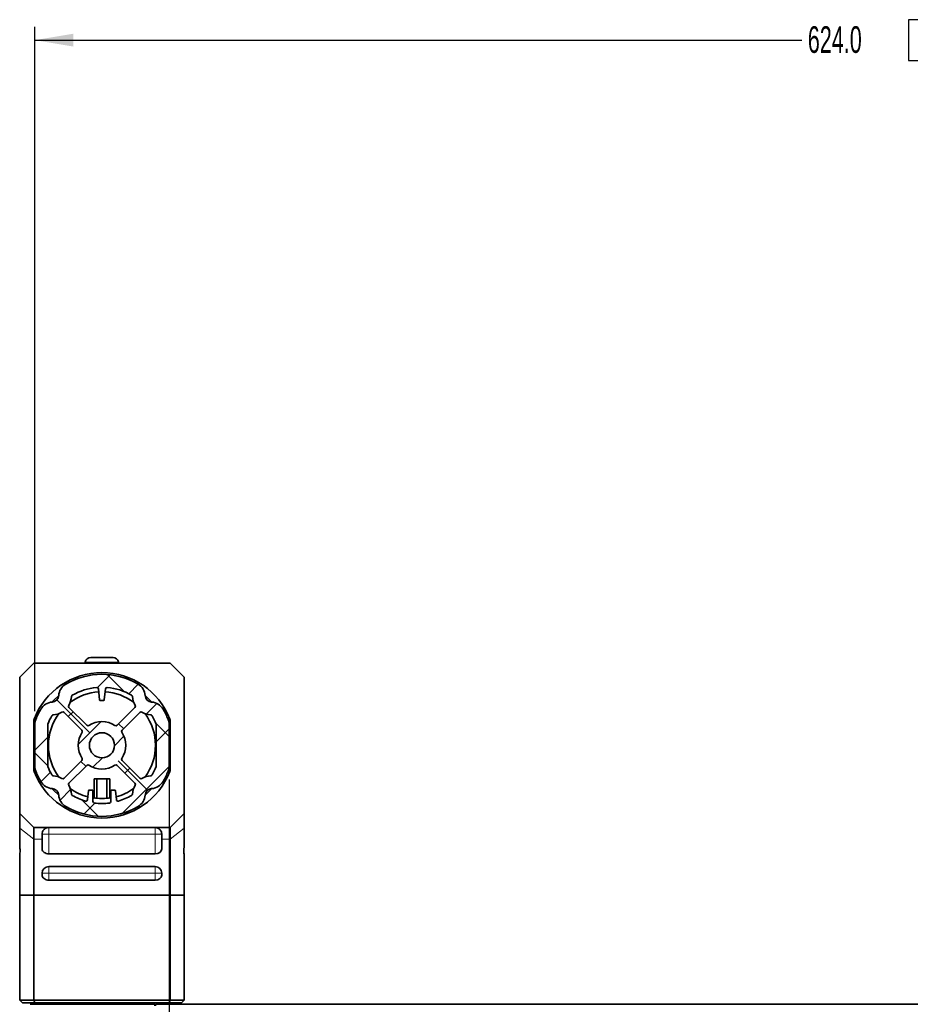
# Model space of a CAD drawing. Header units: millimetres. Extents: x 0 to 1118, y 0 to 864.
# Tile 39 of 91: x 196 to 302, y 325 to 442. Entities that reach past the tile are written whole.
import ezdxf

# ---------------------------------------------------------------- set-up
doc = ezdxf.new("R2010")
doc.units = ezdxf.units.MM
doc.layers.add('ALPHAREV', color=7, linetype='Continuous', lineweight=25)
doc.styles.add('SLDTEXTSTYLE0', font='TXT', dxfattribs={"width": 0.605})
doc.dimstyles.new('SLDDIMSTYLE0', dxfattribs={"dimtxt": 3.175, "dimasz": 4.572, "dimexe": 0, "dimexo": 0.0625, "dimgap": 0.79375, "dimtad": 0, "dimtih": 1, "dimtoh": 1, "dimdec": 1, "dimlfac": 3, "dimrnd": 1e-09, "dimzin": 4, "dimdsep": 46, "dimtxsty": 'SLDTEXTSTYLE0', "dimsah": 1, "dimcen": 0.09, "dimadec": 0, "dimazin": 1, "dimtfac": 1, "dimtofl": 0, "dimtmove": 0, "dimatfit": 3, "dimfxl": 1, "dimfrac": 2, "dimtolj": 1, "dimtzin": 12, "dimarcsym": 0})

# ---------------------------------------------------------------- blocks, each defined once
blk = doc.blocks.new('_D_5')
at = {"layer": 'ALPHAREV'}
for p, q in [((213.7355889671, 351.3965675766), (213.7355889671, 301.5608634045)), ((389.7355889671, 351.3965675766), (389.7355889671, 301.5608634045)), ((302.9482622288, 305.5974349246), (301.8568560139, 305.5974349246)), ((301.8568560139, 305.5974349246), (301.8568560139, 300.7246918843)), ((311.4369778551, 305.5974349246), (312.5283840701, 305.5974349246)), ((312.5283840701, 305.5974349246), (312.5283840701, 300.7246918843)), ((213.7355889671, 303.1610634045), (289.1253223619, 303.1610634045)), ((389.7355889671, 303.1610634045), (314.3458555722, 303.1610634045)), ((301.8568560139, 300.7246918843), (302.9482622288, 300.7246918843)), ((312.5283840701, 300.7246918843), (311.4369778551, 300.7246918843))]:
    blk.add_line(p, q, dxfattribs=at)
for points in [[(213.7355889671, 303.1610634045), (218.3075889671, 302.3990634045), (218.3075889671, 303.9230634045)], [(389.7355889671, 303.1610634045), (385.1635889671, 303.9230634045), (385.1635889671, 302.3990634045)]]:
    blk.add_solid(points, dxfattribs=at)
at = {"layer": 'ALPHAREV', "char_height": 3.175, "attachment_point": 1, "style": 'SLDTEXTSTYLE0'}
for s, insert in [('528.0', (289.851387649, 304.8174820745)), ('20.8', (302.9482622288, 304.8174820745))]:
    blk.add_mtext(s, dxfattribs=dict(at, insert=insert))
blk = doc.blocks.new('_D_6')
at = {"layer": 'ALPHAREV'}
for p, q in [((302.9482622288, 441.9449641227), (301.8568560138, 441.9449641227)), ((301.8568560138, 441.9449641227), (301.8568560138, 437.0722210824)), ((311.4369778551, 441.9449641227), (312.5283840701, 441.9449641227)), ((312.5283840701, 441.9449641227), (312.5283840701, 437.0722210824)), ((197.7355889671, 359.5230884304), (197.7355889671, 441.1087926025)), ((405.7355889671, 359.5230884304), (405.7355889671, 441.1087926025)), ((197.7355889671, 439.5085926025), (289.1253223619, 439.5085926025)), ((405.7355889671, 439.5085926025), (314.3458555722, 439.5085926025)), ((301.8568560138, 437.0722210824), (302.9482622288, 437.0722210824)), ((312.5283840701, 437.0722210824), (311.4369778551, 437.0722210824))]:
    blk.add_line(p, q, dxfattribs=at)
for points in [[(197.7355889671, 439.5085926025), (202.3075889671, 438.7465926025), (202.3075889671, 440.2705926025)], [(405.7355889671, 439.5085926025), (401.1635889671, 440.2705926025), (401.1635889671, 438.7465926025)]]:
    blk.add_solid(points, dxfattribs=at)
at = {"layer": 'ALPHAREV', "char_height": 3.175, "attachment_point": 1, "style": 'SLDTEXTSTYLE0'}
for s, insert in [('624.0', (289.851387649, 441.1650112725)), ('24.6', (302.9482622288, 441.1650112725))]:
    blk.add_mtext(s, dxfattribs=dict(at, insert=insert))

msp = doc.modelspace()

# ---------------------------------------------------------------- hatches: boundary and pattern name
at = {"linetype": 'Continuous', "lineweight": 18}
h = msp.add_hatch(dxfattribs=at)
h.set_pattern_fill('ANSI38', style=0)
h.set_pattern_definition([(45, (0, 0), (-2.245064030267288, 2.245064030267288), []), (135, (0, 0), (-6.735192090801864, 2.245064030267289), [7.9375, -4.7625])])
edge = h.paths.add_edge_path(flags=0)
edge.add_arc((205.7355889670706, 355.4598280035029), 8.46666666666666, 149.4025360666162, 158.5431107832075)
edge.add_arc((199.4689223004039, 357.9228884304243), 1.733333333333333, 158.5431107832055, 180)
edge.add_line((197.7355889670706, 357.9228884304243), (197.7355889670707, 352.9967675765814))
edge.add_arc((199.468922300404, 352.9967675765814), 1.733333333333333, 180, 201.4568892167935)
edge.add_arc((205.7355889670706, 355.4598280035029), 8.466666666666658, 201.4568892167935, 210.597463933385)
edge.add_arc((199.9397742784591, 352.0325390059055), 1.733333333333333, 210.5974639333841, 265.7318473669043)
edge.add_arc((199.7487515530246, 349.4729905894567), 0.8333333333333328, 4.268152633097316, 85.73184736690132, ccw=False)
edge.add_arc((202.3082999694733, 349.6640133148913), 1.733333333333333, 184.268152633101, 239.4025360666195)
edge.add_arc((205.7355889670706, 355.4598280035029), 8.466666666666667, 239.4025360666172, 300.5974639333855)
edge.add_arc((209.162877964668, 349.6640133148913), 1.733333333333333, 300.5974639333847, 355.7318473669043)
edge.add_arc((211.7224263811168, 349.4729905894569), 0.8333333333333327, 94.26815263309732, 175.7318473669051, ccw=False)
edge.add_arc((211.5314036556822, 352.0325390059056), 1.733333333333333, 274.2681526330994, 329.4025360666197)
edge.add_arc((205.7355889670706, 355.4598280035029), 8.466666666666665, 329.4025360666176, 338.5431107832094)
edge.add_arc((212.0022556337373, 352.9967675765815), 1.733333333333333, 338.5431107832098, 360.0000000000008)
edge.add_line((213.7355889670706, 352.9967675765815), (213.7355889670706, 357.9228884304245))
edge.add_arc((212.0022556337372, 357.9228884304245), 1.733333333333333, 0, 21.45688921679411)
edge.add_arc((205.7355889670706, 355.4598280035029), 8.466666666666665, 21.45688921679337, 30.59746393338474)
edge.add_arc((211.5314036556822, 358.8871170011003), 1.733333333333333, 30.5974639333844, 85.73184736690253)
edge.add_arc((211.7224263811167, 361.4466654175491), 0.8333333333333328, 184.2681526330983, 265.7318473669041, ccw=False)
edge.add_arc((209.1628779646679, 361.2556426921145), 1.733333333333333, 4.26815263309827, 59.40253606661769)
edge.add_arc((205.7355889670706, 355.4598280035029), 8.466666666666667, 59.40253606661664, 120.5974639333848)
edge.add_arc((202.3082999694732, 361.2556426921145), 1.733333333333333, 120.5974639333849, 175.7318473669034)
edge.add_arc((199.7487515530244, 361.446665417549), 0.8333333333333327, 274.2681526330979, 355.73184736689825, ccw=False)
edge.add_arc((199.939774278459, 358.8871170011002), 1.733333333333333, 94.26815263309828, 149.4025360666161)
edge = h.paths.add_edge_path(flags=0)
edge.add_arc((205.7355889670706, 355.4598280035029), 1.5, 0, 360)
edge = h.paths.add_edge_path(flags=0)
edge.add_arc((203.1994405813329, 353.7957779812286), 0.2, -45.00000000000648, 33.270192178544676, ccw=False)
edge.add_line((203.3408619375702, 353.6543566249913), (201.215870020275, 351.5293647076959))
edge.add_arc((201.0744486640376, 351.6707860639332), 0.2, 238.9018709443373, 315.00000000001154, ccw=False)
edge.add_arc((199.7487515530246, 349.4729905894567), 2.366666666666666, 58.90187094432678, 85.73184736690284)
edge.add_arc((199.9397742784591, 352.0325390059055), 0.2, 210.5974639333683, 265.7318473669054, ccw=False)
edge.add_arc((205.7355889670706, 355.4598280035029), 6.933333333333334, 201.4568892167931, 210.5974639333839, ccw=False)
edge.add_arc((199.468922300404, 352.9967675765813), 0.2, 180, 201.4568892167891, ccw=False)
edge.add_line((199.268922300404, 352.9967675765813), (199.2689223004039, 357.9228884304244))
edge.add_arc((199.468922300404, 357.9228884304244), 0.2, 158.5431107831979, 180, ccw=False)
edge.add_arc((205.7355889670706, 355.4598280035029), 6.933333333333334, 149.4025360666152, 158.5431107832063, ccw=False)
edge.add_arc((199.939774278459, 358.8871170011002), 0.2, 94.26815263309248, 149.402536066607, ccw=False)
edge.add_arc((199.7487515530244, 361.446665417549), 2.366666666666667, 274.2681526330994, 301.0981290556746)
edge.add_arc((201.0744486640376, 359.2488699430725), 0.2, 45.00000000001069, 121.0981290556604, ccw=False)
edge.add_line((201.2158700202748, 359.3902912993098), (203.3408619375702, 357.2652993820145))
edge.add_arc((203.1994405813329, 357.1238780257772), 0.2, -33.27019217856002, 45.00000000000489, ccw=False)
edge.add_arc((205.7355889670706, 355.4598280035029), 2.833333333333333, 146.7298078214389, 213.2701921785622)
edge = h.paths.add_edge_path(flags=0)
edge.add_arc((211.5314036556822, 352.0325390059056), 0.2, 274.2681526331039, 329.4025360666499, ccw=False)
edge.add_arc((211.7224263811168, 349.4729905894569), 2.366666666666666, 94.26815263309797, 121.0981290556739)
edge.add_arc((210.3967292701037, 351.6707860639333), 0.2, 224.9999999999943, 301.09812905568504, ccw=False)
edge.add_line((210.2553079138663, 351.529364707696), (208.1303159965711, 353.6543566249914))
edge.add_arc((208.2717373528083, 353.7957779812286), 0.2, 146.7298078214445, 225, ccw=False)
edge.add_arc((205.7355889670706, 355.4598280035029), 2.833333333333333, 326.7298078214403, 393.2701921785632)
edge.add_arc((208.2717373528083, 357.1238780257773), 0.2, 134.9999999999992, 213.2701921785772, ccw=False)
edge.add_line((208.130315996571, 357.2652993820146), (210.2553079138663, 359.3902912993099))
edge.add_arc((210.3967292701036, 359.2488699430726), 0.2, 58.901870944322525, 135.0000000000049, ccw=False)
edge.add_arc((211.7224263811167, 361.4466654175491), 2.366666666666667, 238.9018709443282, 265.7318473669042)
edge.add_arc((211.5314036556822, 358.8871170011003), 0.2, 30.597463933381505, 85.73184736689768, ccw=False)
edge.add_arc((205.7355889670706, 355.4598280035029), 6.933333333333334, 21.456889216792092, 30.597463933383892, ccw=False)
edge.add_arc((212.0022556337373, 357.9228884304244), 0.2, -7.958078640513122e-13, 21.45688921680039, ccw=False)
edge.add_line((212.2022556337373, 357.9228884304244), (212.2022556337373, 352.9967675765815))
edge.add_arc((212.0022556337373, 352.9967675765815), 0.2, -21.45688921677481, 1.5518253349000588e-11, ccw=False)
edge.add_arc((205.7355889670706, 355.4598280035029), 6.933333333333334, 329.4025360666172, 338.54311078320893, ccw=False)
edge = h.paths.add_edge_path(flags=0)
edge.add_arc((209.1628779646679, 361.2556426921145), 0.2, 4.268152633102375, 59.40253606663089, ccw=False)
edge.add_arc((211.7224263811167, 361.4466654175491), 2.36666666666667, 184.2681526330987, 211.0981290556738)
edge.add_arc((209.5246309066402, 360.1209683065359), 0.2, -44.99999999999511, 31.09812905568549, ccw=False)
edge.add_line((209.6660522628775, 359.9795469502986), (207.5410603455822, 357.8545550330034))
edge.add_arc((207.3996389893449, 357.9959763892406), 0.2, 236.7298078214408, 315.00000000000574, ccw=False)
edge.add_arc((205.7355889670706, 355.4598280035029), 2.833333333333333, 56.72980782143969, 123.2701921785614)
edge.add_arc((204.0715389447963, 357.9959763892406), 0.2, 224.9999999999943, 303.27019217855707, ccw=False)
edge.add_line((203.930117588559, 357.8545550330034), (201.8051256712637, 359.9795469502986))
edge.add_arc((201.946547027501, 360.1209683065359), 0.2, 148.9018709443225, 224.9999999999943, ccw=False)
edge.add_arc((199.7487515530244, 361.446665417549), 2.366666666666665, 328.9018709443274, 355.7318473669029)
edge.add_arc((202.3082999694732, 361.2556426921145), 0.2, 120.5974639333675, 175.7318473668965, ccw=False)
edge.add_arc((205.7355889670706, 355.4598280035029), 6.933333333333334, 95.22067956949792, 120.59746393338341, ccw=False)
edge.add_arc((205.1229093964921, 362.1652289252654), 0.2, 5.999999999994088, 95.22067956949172, ccw=False)
edge.add_line((205.3218137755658, 362.1861346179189), (205.4595105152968, 360.8760376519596))
edge.add_arc((205.5589627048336, 360.8864904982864), 0.1, 186.0000000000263, 270.0000000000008)
edge.add_line((205.5589627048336, 360.7864904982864), (205.9122152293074, 360.7864904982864))
edge.add_arc((205.9122152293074, 360.8864904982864), 0.1, 270.0000000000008, 353.9999999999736)
edge.add_line((206.0116674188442, 360.8760376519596), (206.1493641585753, 362.1861346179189))
edge.add_arc((206.3482685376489, 362.1652289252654), 0.2, 84.77932043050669, 174.0000000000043, ccw=False)
edge.add_arc((205.7355889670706, 355.4598280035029), 6.933333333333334, 59.402536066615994, 84.77932043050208, ccw=False)
edge = h.paths.add_edge_path(flags=0)
edge.add_arc((206.6022556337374, 348.7825031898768), 0.2, -82.60477959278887, 1.5518253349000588e-11, ccw=False)
edge.add_arc((205.7355889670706, 355.4598280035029), 6.933333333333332, 262.60477959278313, 277.3952204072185, ccw=False)
edge.add_arc((204.8689223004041, 348.7825031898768), 0.2, 180, 262.60477959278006, ccw=False)
edge.add_line((204.6689223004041, 348.7825031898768), (204.668922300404, 350.0264946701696))
edge.add_arc((204.568922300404, 350.0264946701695), 0.1, 3.25689e-11, 90.00000000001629)
edge.add_line((204.568922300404, 350.1264946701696), (204.2256293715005, 350.1264946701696))
edge.add_arc((204.2256293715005, 350.0264946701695), 0.1, 90.00000000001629, 173.9999999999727)
edge.add_line((204.1261771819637, 350.0369475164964), (204.015592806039, 348.9848074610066))
edge.add_arc((203.8166884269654, 349.0057131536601), 0.2, 253.4420343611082, 354.00000000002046, ccw=False)
edge.add_arc((205.7355889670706, 355.4598280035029), 6.933333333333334, 239.4025360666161, 253.4420343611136, ccw=False)
edge.add_arc((202.3082999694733, 349.6640133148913), 0.2, 184.2681526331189, 239.4025360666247, ccw=False)
edge.add_arc((199.7487515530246, 349.4729905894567), 2.366666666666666, 4.268152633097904, 31.09812905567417)
edge.add_arc((201.9465470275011, 350.7986877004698), 0.2, 134.9999999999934, 211.0981290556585, ccw=False)
edge.add_line((201.8051256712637, 350.9401090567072), (203.930117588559, 353.0651009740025))
edge.add_arc((204.0715389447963, 352.9236796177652), 0.2, 56.729807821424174, 135.0000000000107, ccw=False)
edge.add_arc((205.7355889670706, 355.4598280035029), 2.833333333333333, 236.7298078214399, 303.2701921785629)
edge.add_arc((207.3996389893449, 352.9236796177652), 0.2, 45.00000000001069, 123.2701921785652, ccw=False)
edge.add_line((207.5410603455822, 353.0651009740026), (209.6660522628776, 350.9401090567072))
edge.add_arc((209.5246309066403, 350.7986877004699), 0.2, -31.09812905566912, 44.99999999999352, ccw=False)
edge.add_arc((211.7224263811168, 349.4729905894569), 2.366666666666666, 148.9018709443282, 175.7318473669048)
edge.add_arc((209.162877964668, 349.6640133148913), 0.2, 300.5974639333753, 355.73184736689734, ccw=False)
edge.add_arc((205.7355889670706, 355.4598280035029), 6.933333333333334, 286.55796563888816, 300.5974639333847, ccw=False)
edge.add_arc((207.654489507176, 349.0057131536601), 0.2, 185.9999999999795, 286.5579656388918, ccw=False)
edge.add_line((207.4555851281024, 348.9848074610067), (207.3450007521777, 350.0369475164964))
edge.add_arc((207.2455485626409, 350.0264946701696), 0.1, 6.000000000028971, 90)
edge.add_line((207.2455485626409, 350.1264946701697), (206.9022556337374, 350.1264946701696))
edge.add_arc((206.9022556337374, 350.0264946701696), 0.1, 89.99999999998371, 180)
edge.add_line((206.8022556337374, 350.0264946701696), (206.8022556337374, 348.7825031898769))

# ---------------------------------------------------------------- linework, layer by layer
at = {"color": 7, "linetype": 'Continuous', "lineweight": 35}
for p, q in [((197.6022556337, 365.2598280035), (195.9355889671, 363.5931613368)), ((197.6022556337, 365.2598280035), (213.8689223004, 365.2598280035)), ((203.7560015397, 365.3755934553), (203.7355889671, 365.2598280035)), ((205.7355889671, 365.9264946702), (204.4125400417, 365.9264946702)), ((207.0586378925, 365.9264946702), (205.7355889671, 365.9264946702)), ((207.7355889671, 365.2598280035), (207.7151763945, 365.3755934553)), ((213.8689223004, 365.2598280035), (215.5355889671, 363.5931613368)), ((195.9355889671, 347.3264946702), (195.9355889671, 363.5931613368)), ((215.5355889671, 347.3264946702), (215.5355889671, 363.5931613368)), ((205.3218137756, 362.1861346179), (205.4595105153, 360.876037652)), ((206.0116674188, 360.876037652), (206.1493641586, 362.1861346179)), ((205.5589627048, 360.7864904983), (205.9122152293, 360.7864904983)), ((201.2158700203, 359.3902912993), (203.3408619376, 357.265299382)), ((203.9301175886, 357.854555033), (201.8051256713, 359.9795469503)), ((209.6660522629, 359.9795469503), (207.5410603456, 357.854555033)), ((208.1303159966, 357.265299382), (210.2553079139, 359.3902912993)), ((197.6022556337, 352.6114366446), (197.6022556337, 358.3082193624)), ((213.8689223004, 352.6114366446), (213.8689223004, 358.3082193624)), ((197.7355889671, 352.9967675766), (197.7355889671, 357.9228884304)), ((199.2689223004, 352.9967675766), (199.2689223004, 357.9228884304)), ((212.2022556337, 357.9228884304), (212.2022556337, 352.9967675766)), ((213.7355889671, 357.9228884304), (213.7355889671, 352.9967675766)), ((203.3408619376, 353.654356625), (201.2158700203, 351.5293647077)), ((210.2553079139, 351.5293647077), (208.1303159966, 353.654356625)), ((201.8051256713, 350.9401090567), (203.9301175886, 353.065100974)), ((207.5410603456, 353.065100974), (209.6660522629, 350.9401090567)), ((204.8022556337, 349.1956440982), (204.8022556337, 351.4598280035)), ((204.8022556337, 351.4598280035), (205.1355889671, 351.4598280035)), ((205.1355889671, 351.4598280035), (205.1355889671, 349.1549797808)), ((205.1355889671, 351.4598280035), (206.3355889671, 351.4598280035)), ((206.3355889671, 349.1549797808), (206.3355889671, 351.4598280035)), ((206.3355889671, 351.4598280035), (206.6689223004, 351.4598280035)), ((206.6689223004, 351.4598280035), (206.6689223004, 349.1956440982)), ((204.126177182, 350.0369475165), (204.015592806, 348.984807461)), ((204.5689223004, 350.1264946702), (204.2256293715, 350.1264946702)), ((204.6689223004, 348.7825031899), (204.6689223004, 350.0264946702)), ((206.8022556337, 350.0264946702), (206.8022556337, 348.7825031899)), ((207.2455485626, 350.1264946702), (206.9022556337, 350.1264946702)), ((207.4555851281, 348.984807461), (207.3450007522, 350.0369475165)), ((204.6689223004, 349.170917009), (204.8022556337, 349.1497512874)), ((206.6689223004, 349.1497512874), (206.8022556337, 349.170917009)), ((195.9355889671, 347.3264946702), (197.6022556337, 345.6598280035)), ((195.9355889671, 345.6046124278), (195.9355889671, 347.3264946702)), ((215.5355889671, 347.3264946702), (213.8689223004, 345.6598280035)), ((215.5355889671, 345.6046124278), (215.5355889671, 347.3264946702)), ((195.9355889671, 343.3098001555), (195.9355889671, 345.6046124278)), ((197.6022556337, 345.6598280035), (213.8689223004, 345.6598280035)), ((197.6022556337, 345.6598280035), (197.6022556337, 344.2823222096)), ((213.8689223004, 345.6598280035), (213.8689223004, 344.2823222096)), ((215.5355889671, 343.3098001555), (215.5355889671, 345.6046124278)), ((197.6022556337, 344.2823222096), (197.6022556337, 337.5988980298)), ((198.6022556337, 344.8660780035), (198.6022556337, 344.2823222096)), ((198.6022556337, 344.2823222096), (198.6022556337, 343.1358204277)), ((212.8689223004, 344.8660780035), (212.8689223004, 344.2823222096)), ((212.8689223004, 344.2823222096), (212.8689223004, 343.1358204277)), ((213.8689223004, 344.2823222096), (213.8689223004, 337.5988980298)), ((195.9355889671, 337.5988980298), (195.9355889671, 342.4960833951)), ((199.3960056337, 342.5267977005), (212.0751723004, 342.5267977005)), ((215.5355889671, 337.5988980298), (215.5355889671, 342.4960833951)), ((199.3960056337, 341.0098280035), (212.0751723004, 341.0098280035)), ((198.6022556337, 340.2160780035), (198.6022556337, 340.0027901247)), ((199.3960056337, 339.3937673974), (212.0751723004, 339.3937673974)), ((212.8689223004, 340.2160780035), (212.8689223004, 340.0027901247)), ((195.9355889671, 337.5988980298), (195.9355889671, 325.0931613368)), ((195.9355889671, 337.5988980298), (197.6022556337, 337.5988980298)), ((197.6022556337, 337.5988980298), (197.6022556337, 325.0931613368)), ((213.8689223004, 337.5988980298), (197.6022556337, 337.5988980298)), ((213.8689223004, 337.5988980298), (213.8689223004, 325.0931613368)), ((213.8689223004, 337.5988980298), (215.5355889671, 337.5988980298)), ((215.5355889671, 337.5988980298), (215.5355889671, 325.0931613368)), ((195.9355889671, 325.0931613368), (197.6022556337, 325.0931613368)), ((195.9355889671, 325.0931613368), (196.2689223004, 324.7598280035)), ((197.6022556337, 325.0931613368), (213.8689223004, 325.0931613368)), ((197.6022556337, 325.0931613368), (197.7403268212, 324.7598280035)), ((213.8689223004, 325.0931613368), (213.7308511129, 324.7598280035)), ((213.8689223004, 325.0931613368), (215.5355889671, 325.0931613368)), ((215.5355889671, 325.0931613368), (215.2022556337, 324.7598280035)), ((197.7403268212, 324.7598280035), (196.2689223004, 324.7598280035)), ((213.7308511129, 324.7598280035), (197.7403268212, 324.7598280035)), ((202.2189223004, 324.7598280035), (202.2189223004, 324.5931613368)), ((203.5349738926, 324.5931613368), (212.0289822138, 324.5931613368)), ((209.2522556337, 324.5931613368), (209.2522556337, 324.7598280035)), ((212.0289822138, 324.5931613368), (212.0323905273, 324.397899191)), ((391.3522556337, 324.5931613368), (212.1189223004, 324.5931613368)), ((212.1189223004, 324.397899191), (212.1189223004, 324.5931613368)), ((215.2022556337, 324.7598280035), (213.7308511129, 324.7598280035))]:
    msp.add_line(p, q, dxfattribs=at)
at = {"color": 7, "linetype": 'Continuous', "lineweight": 18}
for p, q in [((205.7355889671, 365.3755934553), (203.7560015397, 365.3755934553)), ((207.7151763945, 365.3755934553), (205.7355889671, 365.3755934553)), ((197.6022556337, 358.3082193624), (197.7789623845, 358.3082193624)), ((197.6560264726, 358.5953950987), (197.8427613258, 358.5229258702)), ((213.8151514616, 358.5953950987), (213.6284166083, 358.5229258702)), ((213.8689223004, 358.3082193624), (213.6922155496, 358.3082193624)), ((197.6022556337, 352.6114366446), (197.7789623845, 352.6114366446)), ((197.6560264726, 352.3242609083), (197.8427613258, 352.3967301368)), ((213.8151514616, 352.3242609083), (213.6284166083, 352.3967301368)), ((213.8689223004, 352.6114366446), (213.6922155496, 352.6114366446)), ((197.6022556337, 344.2823222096), (195.9355889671, 345.6046124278)), ((199.3960056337, 344.8660780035), (199.3960056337, 345.6598280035)), ((212.0751723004, 344.8660780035), (212.0751723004, 345.6598280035)), ((213.8689223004, 344.2823222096), (215.5355889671, 345.6046124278)), ((198.6022556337, 344.2823222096), (197.6022556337, 344.2823222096)), ((198.6022556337, 344.8660780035), (199.3960056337, 344.8660780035)), ((212.0751723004, 344.8660780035), (199.3960056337, 344.8660780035)), ((199.3960056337, 344.8660780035), (199.3960056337, 342.5267977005)), ((212.0751723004, 344.8660780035), (212.0751723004, 342.5267977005)), ((212.8689223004, 344.8660780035), (212.0751723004, 344.8660780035)), ((212.8689223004, 344.2823222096), (213.8689223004, 344.2823222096)), ((199.3960056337, 340.2160780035), (199.3960056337, 341.0098280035)), ((212.0751723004, 340.2160780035), (212.0751723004, 341.0098280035)), ((198.6022556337, 340.2160780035), (199.3960056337, 340.2160780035)), ((212.0751723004, 340.2160780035), (199.3960056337, 340.2160780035)), ((199.3960056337, 340.2160780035), (199.3960056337, 339.3937673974)), ((212.8689223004, 340.2160780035), (212.0751723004, 340.2160780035)), ((212.0751723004, 340.2160780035), (212.0751723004, 339.3937673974))]:
    msp.add_line(p, q, dxfattribs=at)
at = {"color": 7, "linetype": 'Continuous', "lineweight": 18, "flags": 128}
for points in [[(200.5819947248, 361.4115742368), (199.9714773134, 360.822461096), (199.7838427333, 360.6134222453)], [(211.6873352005, 360.6134222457), (211.4997006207, 360.822461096), (210.8891832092, 361.411574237)], [(199.7838427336, 350.3062337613), (199.9714773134, 350.097194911), (200.581994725, 349.50808177)], [(210.8891832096, 349.5080817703), (211.4997006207, 350.097194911), (211.6873352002, 350.3062337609)]]:
    msp.add_lwpolyline(points, dxfattribs=at)
at = {"color": 7, "linetype": 'Continuous', "lineweight": 35}
msp.add_circle((205.7355889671, 355.4598280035), 1.499999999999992, dxfattribs=at)
for centre, radius, start, end in [((204.4125400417, 365.2598280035), 0.6666666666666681, 90, 170), ((207.0586378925, 365.2598280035), 0.6666666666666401, 10, 90), ((205.7355889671, 355.4598280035), 8.666666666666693, 21.2105480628, 158.7894519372), ((205.7355889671, 355.4598280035), 8.466666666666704, 59.4025360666, 120.5974639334), ((202.3082999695, 361.2556426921), 1.733333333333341, 120.5974639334, 175.7318473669), ((209.1628779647, 361.2556426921), 1.733333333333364, 4.2681526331, 59.4025360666), ((205.7355889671, 355.4598280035), 6.378728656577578, 93.3800042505, 126.3041581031), ((205.7355889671, 355.4598280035), 6.933333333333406, 95.2206795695, 120.5974639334), ((205.1229093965, 362.1652289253), 0.2000000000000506, 6, 95.2206795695), ((205.7355889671, 355.4598280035), 6.378728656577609, 53.6958418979, 86.6199957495), ((206.3482685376, 362.1652289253), 0.2000000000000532, 84.7793204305, 174), ((205.7355889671, 355.4598280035), 6.933333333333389, 59.4025360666, 84.7793204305), ((199.9397742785, 358.8871170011), 1.733333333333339, 94.2681526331, 149.4025360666), ((199.748751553, 361.4466654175), 0.8333333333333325, 274.2681526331, 355.7318473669), ((199.748751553, 361.4466654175), 2.36666666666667, 328.9018709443, 355.7318473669), ((202.3082999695, 361.2556426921), 0.2000000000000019, 120.5974639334, 175.7318473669), ((205.5589627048, 360.8864904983), 0.1000000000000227, 186, 270), ((205.9122152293, 360.8864904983), 0.1000000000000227, 270, 354), ((209.1628779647, 361.2556426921), 0.1999999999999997, 4.2681526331, 59.4025360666), ((211.7224263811, 361.4466654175), 2.366666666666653, 184.2681526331, 211.0981290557), ((211.7224263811, 361.4466654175), 0.8333333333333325, 184.2681526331, 265.7318473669), ((211.5314036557, 358.8871170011), 1.733333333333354, 30.5974639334, 85.7318473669), ((205.7355889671, 355.4598280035), 8.466666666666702, 149.4025360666, 158.5431107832), ((205.7355889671, 355.4598280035), 6.378728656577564, 143.6958418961, 216.3041581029), ((199.748751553, 361.4466654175), 2.366666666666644, 274.2681526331, 301.0981290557), ((201.074448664, 359.2488699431), 0.2000000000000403, 45, 121.0981290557), ((201.9465470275, 360.1209683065), 0.200000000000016, 148.9018709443, 225), ((209.5246309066, 360.1209683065), 0.200000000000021, 315, 31.0981290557), ((210.3967292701, 359.2488699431), 0.1999999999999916, 58.9018709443, 135), ((211.7224263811, 361.4466654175), 2.366666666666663, 238.9018709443, 265.7318473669), ((205.7355889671, 355.4598280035), 6.378728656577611, 323.6958418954, 36.3041581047), ((205.7355889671, 355.4598280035), 8.466666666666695, 21.4568892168, 30.5974639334), ((198.3960056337, 358.3082193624), 0.793750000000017, 158.7894519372, 180), ((199.4689223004, 357.9228884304), 1.733333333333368, 158.5431107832, 180), ((199.4689223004, 357.9228884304), 0.2000000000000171, 158.5431107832, 180), ((205.7355889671, 355.4598280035), 6.933333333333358, 149.4025360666, 158.5431107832), ((199.9397742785, 358.8871170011), 0.200000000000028, 94.2681526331, 149.4025360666), ((205.7355889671, 355.4598280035), 2.83333333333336, 56.7298078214, 123.2701921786), ((211.5314036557, 358.8871170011), 0.2000000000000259, 30.5974639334, 85.7318473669), ((205.7355889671, 355.4598280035), 6.933333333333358, 21.4568892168, 30.5974639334), ((212.0022556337, 357.9228884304), 0.2000000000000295, 0, 21.4568892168), ((212.0022556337, 357.9228884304), 1.733333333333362, 0, 21.4568892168), ((213.0751723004, 358.3082193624), 0.7937500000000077, 0, 21.2105480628), ((205.7355889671, 355.4598280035), 2.833333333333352, 146.7298078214, 213.2701921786), ((203.1994405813, 357.1238780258), 0.2000000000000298, 326.7298078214, 45), ((204.0715389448, 357.9959763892), 0.200000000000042, 225, 303.2701921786), ((207.3996389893, 357.9959763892), 0.2000000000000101, 236.7298078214, 315), ((208.2717373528, 357.1238780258), 0.2000000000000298, 135, 213.2701921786), ((205.7355889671, 355.4598280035), 2.833333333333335, 326.7298078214, 33.2701921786), ((203.1994405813, 353.7957779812), 0.2000000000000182, 315, 33.2701921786), ((208.2717373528, 353.7957779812), 0.1999999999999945, 146.7298078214, 225), ((198.3960056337, 352.6114366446), 0.7937500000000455, 180, 201.2105480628), ((205.7355889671, 355.4598280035), 8.666666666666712, 201.2105480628, 338.7894519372), ((199.4689223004, 352.9967675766), 1.733333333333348, 180, 201.4568892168), ((205.7355889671, 355.4598280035), 8.466666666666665, 201.4568892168, 210.5974639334), ((199.4689223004, 352.9967675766), 0.2000000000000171, 180, 201.4568892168), ((205.7355889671, 355.4598280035), 6.933333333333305, 201.4568892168, 210.5974639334), ((204.0715389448, 352.9236796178), 0.1999999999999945, 56.7298078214, 135), ((205.7355889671, 355.4598280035), 2.833333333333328, 236.7298078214, 303.2701921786), ((207.3996389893, 352.9236796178), 0.1999999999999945, 45, 123.2701921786), ((205.7355889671, 355.4598280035), 6.933333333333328, 329.4025360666, 338.5431107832), ((212.0022556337, 352.9967675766), 0.2000000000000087, 338.5431107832, 0), ((205.7355889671, 355.4598280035), 8.466666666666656, 329.4025360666, 338.5431107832), ((212.0022556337, 352.9967675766), 1.733333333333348, 338.5431107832, 0), ((213.0751723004, 352.6114366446), 0.7937500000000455, 338.7894519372, 0), ((199.9397742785, 352.0325390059), 1.733333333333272, 210.5974639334, 265.7318473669), ((199.9397742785, 352.0325390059), 0.1999999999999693, 210.5974639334, 265.7318473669), ((199.748751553, 349.4729905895), 2.366666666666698, 58.9018709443, 85.7318473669), ((201.074448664, 351.6707860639), 0.2000000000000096, 238.9018709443, 315), ((201.9465470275, 350.7986877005), 0.1999999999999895, 135, 211.0981290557), ((209.5246309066, 350.7986877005), 0.1999999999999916, 328.9018709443, 45), ((210.3967292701, 351.6707860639), 0.1999999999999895, 225, 301.0981290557), ((211.7224263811, 349.4729905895), 2.3666666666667, 94.2681526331, 121.0981290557), ((211.5314036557, 352.0325390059), 0.199999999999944, 274.2681526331, 329.4025360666), ((211.5314036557, 352.0325390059), 1.733333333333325, 274.2681526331, 329.4025360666), ((199.748751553, 349.4729905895), 0.8333333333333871, 4.2681526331, 85.7318473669), ((199.748751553, 349.4729905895), 2.366666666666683, 4.2681526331, 31.0981290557), ((205.7355889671, 355.4598280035), 6.378728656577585, 233.6958418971, 254.673394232), ((204.2256293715, 350.0264946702), 0.1000000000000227, 90, 174), ((204.5689223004, 350.0264946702), 0.1000000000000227, 0, 90), ((206.9022556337, 350.0264946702), 0.1000000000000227, 90, 180), ((207.2455485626, 350.0264946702), 0.1000000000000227, 6, 90), ((205.7355889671, 355.4598280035), 6.378728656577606, 285.326605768, 306.3041581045), ((211.7224263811, 349.4729905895), 2.36666666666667, 148.9018709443, 175.7318473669), ((211.7224263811, 349.4729905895), 0.8333333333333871, 94.2681526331, 175.7318473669), ((202.3082999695, 349.6640133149), 1.733333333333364, 184.2681526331, 239.4025360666), ((202.3082999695, 349.6640133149), 0.2000000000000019, 184.2681526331, 239.4025360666), ((205.7355889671, 355.4598280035), 6.933333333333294, 239.4025360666, 253.4420343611), ((203.816688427, 349.0057131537), 0.2000000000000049, 253.4420343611, 354), ((204.8689223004, 348.7825031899), 0.2000000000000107, 180, 262.6047795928), ((205.7355889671, 355.4598280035), 6.333333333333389, 261.525546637, 264.5638263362), ((205.7355889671, 355.4598280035), 6.933333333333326, 262.6047795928, 277.3952204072), ((205.7355889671, 355.4598280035), 6.333333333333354, 264.5638263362, 275.4361736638), ((205.7355889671, 355.4598280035), 6.333333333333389, 275.4361736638, 278.474453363), ((206.6022556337, 348.7825031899), 0.2000000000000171, 277.3952204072, 0), ((207.6544895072, 349.0057131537), 0.2000000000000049, 186, 286.5579656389), ((205.7355889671, 355.4598280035), 6.933333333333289, 286.5579656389, 300.5974639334), ((209.1628779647, 349.6640133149), 0.1999999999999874, 300.5974639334, 355.7318473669), ((209.1628779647, 349.6640133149), 1.733333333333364, 300.5974639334, 355.7318473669), ((205.7355889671, 355.4598280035), 8.466666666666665, 239.4025360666, 300.5974639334), ((199.3960056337, 340.2160780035), 0.793750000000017, 90, 180), ((212.0751723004, 340.2160780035), 0.7937499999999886, 0, 90)]:
    msp.add_arc(centre, radius, start, end, dxfattribs=at)
for centre, major_axis, start_param, end_param in [((199.3960056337, 343.1358204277), (0.7937499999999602, 0), 3.141592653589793, 4.7123889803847), ((212.0751723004, 343.1358204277), (0.7937499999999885, 0), 4.7123889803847, 6.283185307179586), ((199.3960056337, 340.0027901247), (0.7937499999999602, 0), 3.141592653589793, 4.7123889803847), ((212.0751723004, 340.0027901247), (0.7937499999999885, 0), 4.7123889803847, 6.283185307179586)]:
    msp.add_ellipse(centre, major_axis=major_axis, ratio=0.7672727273, start_param=start_param, end_param=end_param, dxfattribs=at)
for points, knots in [([(198.6022556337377, 344.8660780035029), (198.613383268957, 344.9626575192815), (198.6359193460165, 345.1582537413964), (198.7970680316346, 345.414243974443), (199.0522447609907, 345.6103403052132), (199.2798326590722, 345.6596775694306), (199.3949805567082, 345.6598266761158), (199.3960056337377, 345.6598280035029)], [0, 0, 0, 0, 0.190439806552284, 0.3856853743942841, 0.6878102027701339, 0.9972208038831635, 1, 1, 1, 1]), ([(212.8689223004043, 344.8660780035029), (212.8577946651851, 344.9626575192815), (212.8352585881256, 345.1582537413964), (212.6741099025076, 345.414243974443), (212.4189331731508, 345.6103403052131), (212.1913452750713, 345.6596775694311), (212.0761973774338, 345.6598266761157), (212.0751723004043, 345.6598280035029)], [0, 0, 0, 0, 0.1904398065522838, 0.3856853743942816, 0.6878102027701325, 0.9972208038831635, 1, 1, 1, 1]), ([(195.935588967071, 342.4960833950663), (195.9701156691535, 342.6656655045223), (196.0180398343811, 342.9010508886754), (195.9536027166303, 343.2204971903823), (195.935588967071, 343.3098001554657)], [0, 0, 0, 0, 0.7204445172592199, 1, 1, 1, 1]), ([(215.535588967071, 343.3098001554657), (215.5010622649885, 343.0854328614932), (215.4531380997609, 342.7740038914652), (215.5175752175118, 342.5568030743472), (215.535588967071, 342.4960833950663)], [0, 0, 0, 0, 0.7204445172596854, 1, 1, 1, 1]), ([(197.1783867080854, 324.5931613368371), (197.2133436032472, 324.5931613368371), (197.2740005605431, 324.5931613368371), (197.6775620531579, 324.5931613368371), (198.2288775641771, 324.593161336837), (198.97235714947, 324.5931613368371), (199.8718315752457, 324.5931613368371), (200.8119823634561, 324.5931613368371), (201.834149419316, 324.593161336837), (202.7555817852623, 324.593161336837), (203.3266860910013, 324.5931613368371), (203.534973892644, 324.5931613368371)], [0, 0, 0, 0, 0.1476520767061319, 0.2562048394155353, 0.3647763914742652, 0.4995885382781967, 0.608942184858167, 0.7182918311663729, 0.8277418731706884, 0.9371756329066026, 1, 1, 1, 1])]:
    msp.add_open_spline(points, degree=3, knots=knots, dxfattribs=at)

# ---------------------------------------------------------------- dimensions: what is measured, and where the dimension line sits
at = {"layer": 'ALPHAREV'}
for base, p1, p2, picture, middle in [((197.7355889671, 439.5085926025), (405.7355889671, 357.9228884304), (197.7355889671, 357.9228884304), '_D_6', (301.7355889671, 439.5085926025)), ((389.7355889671, 303.1610634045), (213.7355889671, 352.9967675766), (389.7355889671, 352.9967675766), '_D_5', (301.7355889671, 303.1610634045))]:
    dim = msp.add_linear_dim(base=base, p1=p1, p2=p2, dimstyle='SLDDIMSTYLE0', dxfattribs=at)
    dim.commit()
    dim.dimension.update_dxf_attribs({"geometry": picture, "text_midpoint": middle, "dimtype": 160})

doc.saveas('drawing.dxf')
